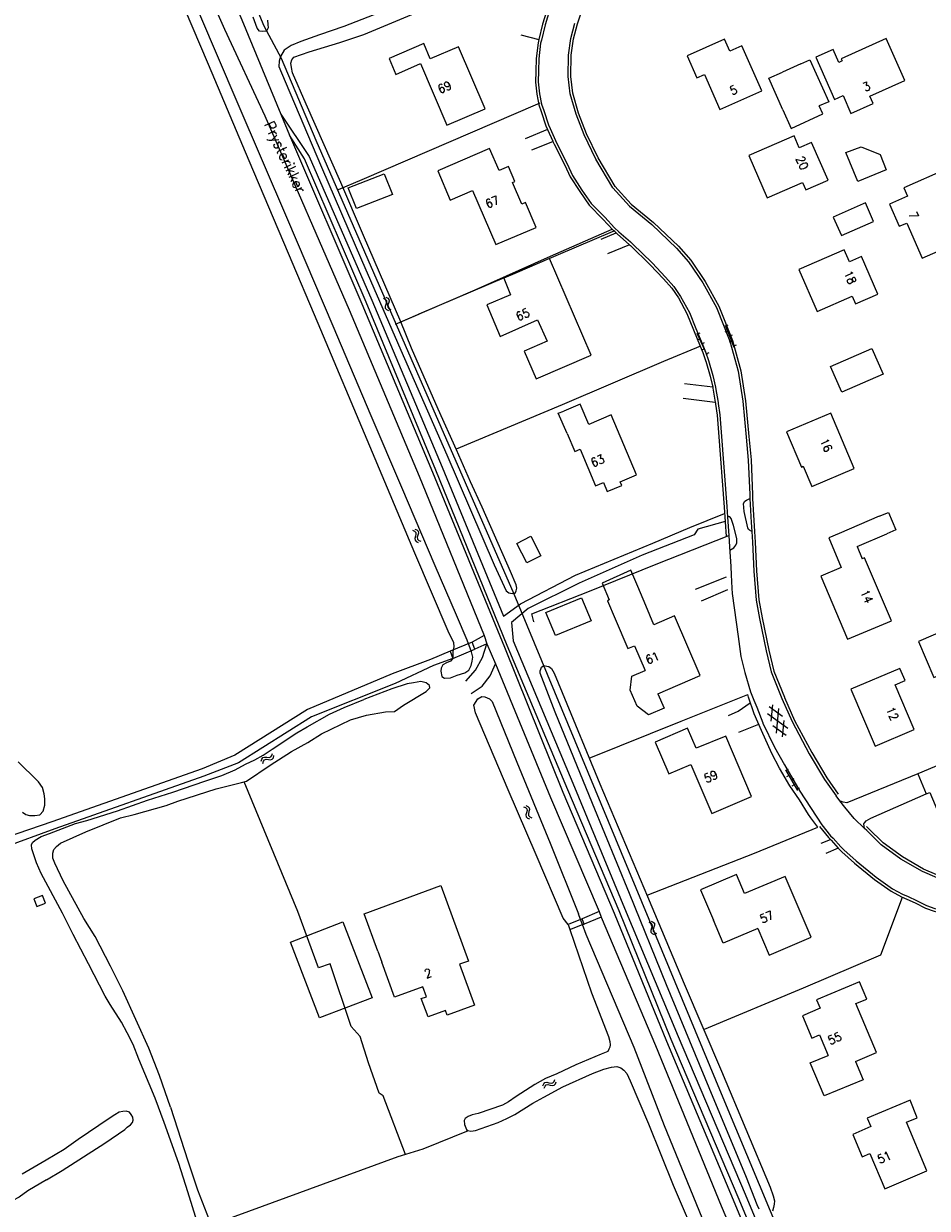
# Model space of a CAD drawing. Header units: metres. Extents: x 189705 to 199106, y 581686 to 588448.
# Tile 167 of 256: x 194500 to 194667, y 583161 to 583380. Entities that reach past the tile are written whole.
import ezdxf

# ---------------------------------------------------------------- set-up
doc = ezdxf.new("R2010")
doc.units = ezdxf.units.M
doc.layers.add('B-WA-OG-GBKN-G', color=7, linetype='Continuous', lineweight=18)
doc.styles.add('Style-STANDARD', font='STANDARD.shx')

msp = doc.modelspace()

# ---------------------------------------------------------------- linework, layer by layer
at = {"layer": 'B-WA-OG-GBKN-G'}
for p, q in [((194566.353, 583329.486), (194566.714, 583329.295)), ((194566.82, 583328.326), (194566.689, 583327.94)), ((194566.689, 583327.94), (194566.704, 583327.611)), ((194566.704, 583327.611), (194566.925, 583327.356)), ((194566.714, 583329.295), (194566.929, 583329.047)), ((194566.815, 583329.669), (194567.176, 583329.481)), ((194566.946, 583328.721), (194566.82, 583328.326)), ((194566.929, 583329.047), (194566.946, 583328.721)), ((194567.281, 583328.512), (194567.153, 583328.124)), ((194567.153, 583328.124), (194567.167, 583327.795)), ((194567.167, 583327.795), (194567.387, 583327.54)), ((194567.176, 583329.481), (194567.393, 583329.236)), ((194567.41, 583328.898), (194567.281, 583328.512)), ((194567.393, 583329.236), (194567.41, 583328.898)), ((194566.925, 583327.356), (194567.287, 583327.167)), ((194567.387, 583327.54), (194567.749, 583327.35)), ((194629.969, 583323.348), (194629.506, 583323.159)), ((194629.515, 583324.459), (194631.178, 583320.385)), ((194630.054, 583324.463), (194629.591, 583324.274)), ((194624.307, 583322.978), (194626.147, 583318.981)), ((194624.809, 583321.888), (194624.355, 583321.679)), ((194624.845, 583323.005), (194624.391, 583322.796)), ((194625.681, 583321.188), (194625.227, 583320.979)), ((194630.725, 583321.496), (194630.262, 583321.307)), ((194630.81, 583322.611), (194630.347, 583322.422)), ((194625.645, 583320.071), (194625.191, 583319.862)), ((194626.518, 583319.372), (194626.064, 583319.162)), ((194631.566, 583320.759), (194631.103, 583320.57)), ((194571.73, 583286.578), (194572.102, 583286.413)), ((194572.102, 583286.413), (194572.334, 583286.18)), ((194572.178, 583286.793), (194572.551, 583286.63)), ((194572.334, 583286.18), (194572.374, 583285.856)), ((194572.551, 583286.63), (194572.784, 583286.4)), ((194572.824, 583286.064), (194572.722, 583285.67)), ((194572.784, 583286.4), (194572.824, 583286.064)), ((194572.275, 583285.453), (194572.171, 583285.059)), ((194572.171, 583285.059), (194572.208, 583284.732)), ((194572.208, 583284.732), (194572.446, 583284.493)), ((194572.374, 583285.856), (194572.275, 583285.453)), ((194572.446, 583284.493), (194572.82, 583284.328)), ((194572.722, 583285.67), (194572.621, 583285.274)), ((194572.621, 583285.274), (194572.657, 583284.947)), ((194572.657, 583284.947), (194572.894, 583284.708)), ((194572.894, 583284.708), (194573.268, 583284.543)), ((194637.655, 583254.003), (194640.125, 583252.213)), ((194638.027, 583251.276), (194638.343, 583254.31)), ((194639.016, 583249.061), (194639.491, 583253.633)), ((194637.392, 583252.697), (194641.115, 583249.999)), ((194640.162, 583248.387), (194640.478, 583251.424)), ((194638.379, 583250.485), (194640.849, 583248.694)), ((194543.893, 583244.283), (194544.082, 583244.55)), ((194544.082, 583244.55), (194544.407, 583244.646)), ((194544.407, 583244.646), (194544.812, 583244.61)), ((194544.812, 583244.61), (194545.219, 583244.575)), ((194545.219, 583244.575), (194545.535, 583244.665)), ((194545.535, 583244.665), (194545.732, 583244.938)), ((194545.732, 583244.938), (194545.833, 583245.334)), ((194545.822, 583244.257), (194546.018, 583244.532)), ((194546.018, 583244.532), (194546.119, 583244.928)), ((194543.794, 583243.888), (194543.893, 583244.283)), ((194544.08, 583243.482), (194544.181, 583243.876)), ((194544.181, 583243.876), (194544.373, 583244.143)), ((194544.373, 583244.143), (194544.686, 583244.236)), ((194544.686, 583244.236), (194545.099, 583244.205)), ((194545.099, 583244.205), (194545.506, 583244.167)), ((194545.506, 583244.167), (194545.822, 583244.257)), ((194640.674, 583242.262), (194642.927, 583238.483)), ((194641.206, 583242.347), (194640.776, 583242.091)), ((194641.288, 583241.232), (194640.859, 583240.976)), ((194642.23, 583240.629), (194641.8, 583240.373)), ((194642.312, 583239.514), (194641.883, 583239.258)), ((194643.254, 583238.911), (194642.824, 583238.655)), ((194592.715, 583235.687), (194593.089, 583235.527)), ((194592.268, 583235.469), (194592.642, 583235.306)), ((194592.642, 583235.306), (194592.875, 583235.075)), ((194592.822, 583234.348), (194592.721, 583233.953)), ((194592.721, 583233.953), (194592.76, 583233.626)), ((194592.76, 583233.626), (194593, 583233.389)), ((194592.917, 583234.752), (194592.822, 583234.348)), ((194592.875, 583235.075), (194592.917, 583234.752)), ((194593.089, 583235.527), (194593.323, 583235.299)), ((194593.267, 583234.568), (194593.169, 583234.172)), ((194593.169, 583234.172), (194593.208, 583233.845)), ((194593.208, 583233.845), (194593.446, 583233.608)), ((194593.367, 583234.963), (194593.267, 583234.568)), ((194593.323, 583235.299), (194593.367, 583234.963)), ((194593.446, 583233.608), (194593.822, 583233.446)), ((194593, 583233.389), (194593.376, 583233.228)), ((194615.424, 583214.156), (194615.787, 583213.971)), ((194615.787, 583213.971), (194616.006, 583213.727)), ((194615.882, 583214.347), (194616.247, 583214.165)), ((194616.247, 583214.165), (194616.467, 583213.923)), ((194616.467, 583213.923), (194616.49, 583213.585)), ((194615.909, 583213.004), (194615.785, 583212.616)), ((194615.785, 583212.616), (194615.804, 583212.287)), ((194615.804, 583212.287), (194616.029, 583212.036)), ((194616.029, 583213.402), (194615.909, 583213.004)), ((194616.006, 583213.727), (194616.029, 583213.402)), ((194616.029, 583212.036), (194616.394, 583211.852)), ((194616.367, 583213.197), (194616.245, 583212.808)), ((194616.245, 583212.808), (194616.264, 583212.479)), ((194616.264, 583212.479), (194616.488, 583212.228)), ((194616.49, 583213.585), (194616.367, 583213.197)), ((194616.488, 583212.228), (194616.853, 583212.043)), ((194595.865, 583183.868), (194596.01, 583184.248)), ((194596.01, 583184.248), (194596.228, 583184.492)), ((194596.101, 583183.431), (194596.249, 583183.811)), ((194596.228, 583184.492), (194596.562, 583184.549)), ((194596.249, 583183.811), (194596.47, 583184.053)), ((194596.47, 583184.053), (194596.791, 583184.108)), ((194596.562, 583184.549), (194596.96, 583184.465)), ((194596.791, 583184.108), (194597.199, 583184.029)), ((194596.96, 583184.465), (194597.36, 583184.383)), ((194597.199, 583184.029), (194597.598, 583183.944)), ((194597.36, 583184.383), (194597.685, 583184.436)), ((194597.598, 583183.944), (194597.923, 583183.997)), ((194597.685, 583184.436), (194597.913, 583184.683)), ((194597.913, 583184.683), (194598.059, 583185.065)), ((194597.923, 583183.997), (194598.149, 583184.246)), ((194598.149, 583184.246), (194598.296, 583184.628))]:
    msp.add_line(p, q, dxfattribs=at)
at = {"layer": 'B-WA-OG-GBKN-G', "flags": 128}
for points in [[(194504.006, 583473.754), (194523.549, 583431.202), (194524.9, 583426.266), (194544.25, 583379.804), (194547.442, 583373.83), (194553.885, 583358.655), (194572.458, 583315.958), (194590.463, 583274.799), (194629.101, 583181.719), (194664.448, 583097.17)], [(194500.077, 583460.694), (194510.155, 583438.793), (194522.085, 583412.876), (194537.006, 583379.218), (194544.433, 583363.184), (194560.012, 583327.325), (194572.952, 583296.601), (194584.964, 583267.109)], [(194525.107, 583393.6), (194533.949, 583372.723), (194541.474, 583354.895), (194548.76, 583337.808), (194554.265, 583324.821), (194563.786, 583302.152), (194572.141, 583282.428), (194578.306, 583268.005), (194579.308, 583265.826), (194579.369, 583265.012), (194579.201, 583264.176), (194579.226, 583263.433), (194579.21, 583262.877), (194578.746, 583262.375), (194578.019, 583262.063), (194577.326, 583261.695), (194577.035, 583261.065), (194577, 583260.557), (194577.16, 583259.563), (194577.688, 583259.248), (194578.781, 583259.279), (194579.985, 583259.816), (194581.39, 583260.196), (194582.136, 583260.691), (194582.584, 583261.597), (194582.776, 583262.356), (194582.867, 583263.142), (194582.655, 583264.086), (194581.856, 583266.236), (194579.883, 583270.873), (194575.908, 583279.994), (194569.769, 583294.493), (194564.091, 583307.738), (194557.076, 583324.311), (194548.668, 583343.935), (194539.36, 583365.735), (194529.005, 583390.021)], [(194534.564, 583394.054), (194540.182, 583380.92), (194547.392, 583363.486)], [(194574.978, 583386.601), (194569.061, 583383.558), (194559.029, 583379.678), (194554.529, 583378.135), (194551.101, 583376.903), (194549.334, 583376.173), (194548.023, 583375.308), (194547.366, 583374.151), (194547.071, 583373.293), (194547.027, 583372.302)], [(194597.01, 583383.872), (194596.876, 583383.601), (194595.78, 583380.111), (194595.091, 583377.281)], [(194597.68, 583384.097), (194597.341, 583383.414), (194596.262, 583379.978), (194595.576, 583377.158)], [(194609.227, 583350.113), (194606.083, 583355.413), (194603.923, 583359.86), (194602.453, 583363.676), (194601.4, 583367.33), (194601.033, 583370.45), (194601.056, 583374.366), (194601.534, 583377.372), (194602.263, 583380.171), (194603.218, 583383.133)], [(194544.948, 583380.855), (194545.009, 583380.04), (194545.049, 583379.455), (194544.758, 583378.825), (194544.02, 583378.763), (194543.488, 583378.849), (194543.015, 583379.366), (194542.264, 583381.413)], [(194590.146, 583274.901), (194590.732, 583274.966), (194590.892, 583275.395), (194591.002, 583275.851), (194590.937, 583276.487), (194589.89, 583278.972), (194584.619, 583290.862), (194582.493, 583295.502), (194579.908, 583301.421), (194576.514, 583308.981), (194571.588, 583320.255), (194569.567, 583325.07), (194562.668, 583341.057), (194558.476, 583350.818), (194552.084, 583365.321), (194549.547, 583371.137), (194549.362, 583372.106), (194549.224, 583372.922), (194549.413, 583373.503), (194549.828, 583374.004), (194552.616, 583374.994), (194558.34, 583376.743), (194562.738, 583378.212), (194571.598, 583381.91)], [(194608.797, 583349.858), (194605.642, 583355.177), (194603.462, 583359.665), (194601.982, 583363.505), (194600.907, 583367.235), (194600.533, 583370.419), (194600.556, 583374.409), (194601.044, 583377.475), (194601.782, 583380.308)], [(194591.755, 583378.13), (194595.091, 583377.281)], [(194573.83, 583376.51), (194567.45, 583373.76), (194568.65, 583370.84), (194573.25, 583372.86), (194578.1, 583361.45), (194585.17, 583364.46)], [(194585.17, 583364.46), (194580.26, 583375.93), (194575.03, 583373.73), (194573.83, 583376.51)], [(194595.09, 583377.276), (194594.945, 583376.681), (194594.58, 583373.757), (194594.538, 583371.441), (194594.5, 583369.407), (194594.719, 583367.168), (194595.129, 583365.223), (194595.528, 583363.975), (194596.423, 583361.308), (194596.724, 583360.627)], [(194595.576, 583377.158), (194595.437, 583376.588), (194595.08, 583373.723), (194595.039, 583371.487), (194595.001, 583369.429), (194595.215, 583367.239), (194595.613, 583365.351), (194595.997, 583364.15), (194596.889, 583361.49), (194597.187, 583360.818)], [(194595.091, 583377.281), (194595.09, 583377.276)], [(194632.63, 583376.12), (194630.41, 583375.12), (194629.4, 583377.36), (194622.52, 583374.28), (194624.33, 583370.19), (194625.72, 583370.8), (194628.59, 583364.33), (194636.34, 583367.78), (194632.63, 583376.12)], [(194659.3, 583377.45), (194650.97, 583373.71), (194651.15, 583373.32), (194650.56, 583373.05), (194649.48, 583375.46), (194646.29, 583374.04), (194649.77, 583366.21), (194651.35, 583366.91), (194652.8, 583363.6), (194656.9, 583365.45), (194656.29, 583366.82), (194662.75, 583369.71), (194659.3, 583377.45)], [(194547.027, 583372.302), (194548.222, 583369.535), (194554.945, 583353.654), (194562.331, 583336.539), (194569.598, 583319.834), (194578.088, 583300.539), (194586.863, 583280.172), (194589.062, 583275.353), (194589.563, 583274.988), (194590.146, 583274.901)], [(194643.53, 583372.79), (194640.15, 583371.27)], [(194643.53, 583372.79), (194645.18, 583373.511), (194648.704, 583365.787), (194646.942, 583365.036)], [(194640.21, 583364.28), (194637.62, 583370.137), (194640.15, 583371.27)], [(194562.42, 583351.41), (194594.89, 583365.4), (194595.33, 583365.59)], [(194640.21, 583364.28), (194641.72, 583360.86), (194647.6, 583363.54), (194646.942, 583365.036)], [(194547.392, 583363.486), (194552.648, 583355.664), (194564.209, 583329.101), (194577.206, 583298.213), (194588.583, 583270.715), (194591.701, 583272.953), (194601.887, 583278.254), (194616.145, 583284.187), (194623.004, 583287.102), (194629.432, 583289.657)], [(194547.392, 583363.486), (194548.984, 583359.622)], [(194596.724, 583360.627), (194592.598, 583358.927)], [(194596.724, 583360.627), (194597.679, 583358.471)], [(194597.187, 583360.818), (194598.154, 583358.634)], [(194664.895, 583081.713), (194663.475, 583088.771), (194660.018, 583097.124), (194647.441, 583126.363), (194631.957, 583163.31), (194619.588, 583192.476), (194609.948, 583216.249), (194600.454, 583238.572), (194589.25, 583265.276), (194576.068, 583297.676), (194563.199, 583328.738), (194551.769, 583355.197), (194548.984, 583359.622)], [(194548.984, 583359.622), (194562.349, 583328.404), (194575.434, 583297.303), (194588.777, 583264.976), (194599.537, 583238.16), (194609.031, 583215.81), (194618.684, 583192.144), (194631.015, 583162.813), (194646.34, 583125.894), (194658.751, 583096.399), (194662.147, 583088.275), (194664.895, 583081.713)], [(194593.806, 583356.896), (194597.689, 583358.448)], [(194597.679, 583358.471), (194597.689, 583358.448)], [(194597.689, 583358.448), (194597.907, 583357.956), (194599.902, 583354.042), (194600.905, 583351.913), (194602.654, 583349.181), (194604.393, 583346.64), (194606.916, 583344.099), (194608.748, 583342.095), (194609.402, 583341.523)], [(194598.154, 583358.634), (194598.353, 583358.184), (194600.34, 583354.284), (194601.343, 583352.156), (194603.072, 583349.456), (194604.78, 583346.959), (194607.275, 583344.447), (194609.094, 583342.457), (194609.917, 583341.738)], [(194633.92, 583355.81), (194637.31, 583347.99), (194643.84, 583350.86), (194644.45, 583349.47), (194648.58, 583351.29), (194645.53, 583358.22), (194643.24, 583357.24), (194642.28, 583359.49), (194633.92, 583355.81)], [(194585.97, 583357.13), (194576.4, 583353.01), (194578.68, 583347.6), (194582.82, 583349.39), (194587.16, 583339.37), (194594.62, 583342.54)], [(194594.62, 583342.54), (194592.66, 583347.14), (194591.94, 583346.85), (194590.22, 583350.84), (194590.69, 583351.01), (194589.48, 583353.83), (194587.74, 583353.07), (194585.97, 583357.13)], [(194654.046, 583351.004), (194651.868, 583356.37), (194654.669, 583357.451), (194658.202, 583356.004), (194659.3, 583353.184), (194654.046, 583351.004)], [(194561.383, 583346.041), (194559.881, 583349.855), (194566.516, 583352.468), (194568.018, 583348.653), (194561.383, 583346.041)], [(194670.43, 583353.3), (194662.56, 583349.86), (194663.23, 583348.3), (194659.94, 583346.87), (194661.73, 583342.76), (194663.12, 583343.36), (194665.95, 583336.84), (194673.73, 583340.24), (194670.1, 583348.63), (194669.69, 583348.45), (194669.43, 583349.06), (194671.82, 583350.09), (194670.43, 583353.3)], [(194558.073, 583349.536), (194562.42, 583351.41)], [(194608.797, 583349.858), (194611.835, 583346.472), (194615.991, 583343.091), (194620.537, 583338.737), (194622.777, 583336.205), (194625.425, 583332.318), (194627.934, 583327.773), (194630.411, 583321.5), (194631.961, 583315.957), (194632.826, 583310.451), (194633.441, 583303.806), (194633.821, 583299.555), (194634.085, 583293.171), (194634.123, 583292.428)], [(194609.169, 583350.192), (194612.179, 583346.837), (194616.319, 583343.469), (194620.893, 583339.089), (194623.172, 583336.513), (194625.853, 583332.577), (194628.388, 583327.985), (194630.887, 583321.655), (194632.45, 583316.065), (194633.323, 583310.51), (194633.936, 583303.88), (194634.321, 583299.577), (194634.588, 583293.116), (194634.622, 583292.454)], [(194656.97, 583343.65), (194655.49, 583347.08), (194655.06, 583346.9), (194649.54, 583344.47), (194651.03, 583341.05), (194656.97, 583343.65)], [(194569.567, 583325.07), (194583.346, 583331.015), (194597.284, 583337.237), (194608.631, 583342.224)], [(194609.12, 583341.89), (194608.66, 583341.7), (194572.93, 583326.54)], [(194606.618, 583340.363), (194609.402, 583341.523)], [(194609.402, 583341.523), (194609.588, 583341.361)], [(194609.588, 583341.361), (194611.881, 583339.33)], [(194609.917, 583341.738), (194612.07, 583339.86), (194612.396, 583339.542)], [(194611.881, 583339.33), (194607.779, 583337.643)], [(194611.881, 583339.33), (194612.047, 583339.184)], [(194612.047, 583339.184), (194615.693, 583335.639), (194618.165, 583333.022), (194619.655, 583331.348), (194620.889, 583329.511), (194622.485, 583326.631), (194623.717, 583323.596), (194624.951, 583320.625), (194625.434, 583319.403), (194625.985, 583317.779)], [(194612.396, 583339.542), (194616.04, 583335.999), (194618.532, 583333.361), (194620.051, 583331.655), (194621.313, 583329.777), (194622.936, 583326.849), (194624.152, 583323.853), (194625.418, 583320.805), (194625.903, 583319.576), (194626.458, 583317.94)], [(194589.838, 583330.099), (194585.46, 583328.21), (194587.98, 583322.37), (194594.86, 583325.47), (194596.62, 583321.55), (194592.39, 583319.65), (194594.58, 583314.56), (194604.78, 583318.93), (194597.08, 583336.79), (194591.1, 583334.21)], [(194643.14, 583334.75), (194646.55, 583326.98), (194653.04, 583329.81), (194653.64, 583328.44), (194657.75, 583330.24), (194654.74, 583337.17), (194652.51, 583336.18), (194651.53, 583338.39), (194643.14, 583334.75)], [(194591.1, 583334.21), (194588.598, 583333.151), (194589.838, 583330.099)], [(194568.576, 583324.693), (194572.93, 583326.54)], [(194624.96, 583320.574), (194618.145, 583317.738), (194599.424, 583309.775), (194579.84, 583301.572)], [(194651.113, 583312.089), (194649.04, 583316.825), (194656.689, 583320.173), (194658.762, 583315.437), (194651.113, 583312.089)], [(194625.978, 583317.799), (194626.79, 583315.044), (194627.262, 583312.997)], [(194626.458, 583317.94), (194627.271, 583315.18), (194627.766, 583313.036), (194627.782, 583312.935)], [(194627.262, 583312.997), (194622.008, 583313.625)], [(194627.262, 583312.997), (194627.274, 583312.946), (194627.288, 583312.857)], [(194627.288, 583312.857), (194627.72, 583310.227)], [(194627.782, 583312.935), (194628.238, 583310.163)], [(194621.807, 583310.961), (194627.72, 583310.227)], [(194627.72, 583310.227), (194627.745, 583310.081)], [(194627.745, 583310.081), (194627.774, 583309.906), (194628.037, 583307.837), (194628.333, 583304.652), (194629.355, 583290.87), (194629.704, 583285.395)], [(194628.238, 583310.163), (194628.269, 583309.977), (194628.535, 583307.888), (194628.833, 583304.68), (194629.852, 583290.937), (194629.977, 583288.974)], [(194600.32, 583304.44), (194598.703, 583308.195), (194599.69, 583308.61)], [(194600.32, 583304.44), (194601.75, 583301.12), (194602.73, 583301.54), (194605.59, 583294.8), (194607.04, 583295.42), (194607.76, 583293.72), (194610.43, 583294.84), (194610.14, 583295.55), (194613.17, 583296.84), (194608.48, 583307.9), (194604.34, 583306.13), (194602.76, 583309.9), (194599.69, 583308.61)], [(194653.41, 583297.96), (194649.05, 583308.24), (194640.89, 583304.77), (194643.66, 583298.26), (194643.98, 583298.39), (194645.58, 583294.63), (194653.41, 583297.96)], [(194634.467, 583286.332), (194634.041, 583286.59), (194633.84, 583286.695), (194633.719, 583287.028), (194633.087, 583290.013), (194632.912, 583291.516), (194633.173, 583291.943), (194633.482, 583292.14), (194634.123, 583292.428)], [(194634.123, 583292.428), (194634.347, 583288.007), (194634.467, 583286.332)], [(194634.62, 583292.412), (194634.622, 583292.454), (194634.966, 583286.368)], [(194630.39, 583282.871), (194631.161, 583283.339), (194631.525, 583283.815), (194631.711, 583284.244), (194631.7, 583285.032), (194631.084, 583287.458), (194630.65, 583288.737), (194630.427, 583289.071), (194630.225, 583289.1), (194629.977, 583288.974)], [(194629.977, 583288.974), (194630.194, 583285.59)], [(194658.04, 583289.16), (194650.63, 583285.97)], [(194658.04, 583289.16), (194659.723, 583289.885), (194661.114, 583286.663), (194659.41, 583285.93)], [(194629.527, 583288.166), (194624.464, 583286.762), (194623.826, 583285.697), (194614.188, 583281.96), (194602.564, 583276.808), (194593.106, 583272.128), (194590.069, 583269.551), (194590.362, 583266.105), (194601.69, 583239.112), (194610.965, 583216.696), (194620.842, 583193.014), (194633.254, 583163.87), (194648.625, 583126.782), (194661.216, 583097.737), (194664.656, 583089.241), (194665.693, 583081.999)], [(194634.467, 583286.332), (194634.61, 583284.343), (194634.817, 583279.027), (194635.278, 583273.631), (194635.903, 583270.29), (194637.114, 583264.295), (194638.034, 583260.389), (194640.028, 583255.498), (194641.932, 583251.219), (194645.101, 583245.264), (194647.911, 583240.51), (194650.041, 583237.497)], [(194634.966, 583286.368), (194635.11, 583284.369), (194635.317, 583279.047), (194635.774, 583273.696), (194636.389, 583270.41), (194637.599, 583264.417), (194638.513, 583260.54), (194640.488, 583255.693), (194640.512, 583255.639)], [(194593.634, 583285.473), (194595.485, 583281.866), (194592.901, 583280.54), (194591.05, 583284.148), (194593.634, 583285.473)], [(194594.223, 583269.679), (194594.192, 583269.667), (194593.812, 583271.122), (194604.435, 583275.322), (194616.799, 583280.277), (194630.194, 583285.59)], [(194630.194, 583285.59), (194630.326, 583283.533), (194630.59, 583279.894), (194630.665, 583278.328)], [(194650.63, 583285.97), (194648.702, 583285.164), (194651.011, 583279.669)], [(194653.938, 583283.575), (194659.41, 583285.93)], [(194653.938, 583283.575), (194654.875, 583281.311)], [(194651.011, 583279.669), (194647.25, 583278.07), (194652.18, 583266.46), (194660.28, 583269.86), (194655.32, 583281.5), (194654.875, 583281.311)], [(194613.377, 583276.203), (194612.127, 583279.186), (194606.777, 583276.814), (194608.127, 583273.696)], [(194624.058, 583275.669), (194629.806, 583277.986)], [(194630.665, 583278.328), (194630.783, 583275.87)], [(194614.86, 583272.66), (194613.377, 583276.203)], [(194630, 583275.543), (194625.085, 583273.49)], [(194630.783, 583275.87), (194630.829, 583274.908), (194631.928, 583266.907), (194632.419, 583263.213), (194633.179, 583260.302), (194634.232, 583256.724), (194634.856, 583255.155)], [(194598.174, 583267.117), (194596.37, 583271.36), (194603.01, 583274.108), (194604.769, 583269.825), (194598.174, 583267.117)], [(194608.127, 583273.696), (194607.772, 583273.526), (194609.19, 583270.22)], [(194617.125, 583256.367), (194624.93, 583259.74), (194620.19, 583270.74), (194616.35, 583269.1), (194614.86, 583272.66)], [(194609.19, 583270.22), (194611.54, 583264.74), (194612.79, 583265.2), (194614.75, 583260.639)], [(194584.964, 583267.109), (194582.793, 583265.897)], [(194584.964, 583267.109), (194585.487, 583265.564)], [(194670.398, 583267.836), (194670.26, 583268.16), (194665.3, 583266.01), (194668.13, 583259.36), (194673.1, 583261.51), (194672.442, 583263.051)], [(194578.699, 583264.243), (194575.061, 583262.704), (194567.983, 583260.055), (194552.307, 583253.421), (194538.916, 583245.004), (194532.887, 583242.451), (194505.092, 583232.672), (194496.608, 583229.79)], [(194582.793, 583265.897), (194578.699, 583264.243)], [(194578.699, 583264.243), (194579.21, 583262.877)], [(194579.21, 583262.877), (194583.297, 583264.614)], [(194581.626, 583258.68), (194583.361, 583260.704), (194584.665, 583263.029), (194585.487, 583265.564)], [(194583.297, 583264.614), (194582.793, 583265.897)], [(194585.487, 583265.564), (194583.297, 583264.614)], [(194585.487, 583265.564), (194587.086, 583261.875)], [(194579.21, 583262.877), (194575.626, 583261.563), (194568.56, 583258.234), (194553.053, 583252.11), (194539.57, 583243.612), (194533.195, 583241.095), (194505.613, 583231.414), (194496.205, 583227.931)], [(194582.612, 583256.377), (194584.596, 583257.769), (194586.126, 583259.649), (194587.086, 583261.875)], [(194587.086, 583261.875), (194597.264, 583237.15), (194606.257, 583216.122)], [(194635.836, 583161.11), (194635.47, 583161.905), (194633.478, 583166.923), (194626.616, 583183.519), (194618.73, 583202.523), (194611.849, 583219.45), (194605.013, 583236.097), (194598.104, 583252.922), (194595.339, 583260.14), (194595.373, 583260.572), (194595.454, 583260.875), (194595.614, 583261.279), (194596.027, 583261.602), (194596.558, 583261.465), (194596.938, 583261.381), (194597.414, 583261.017), (194597.957, 583260.143), (194599.416, 583256.558)], [(194617.125, 583256.367), (194618.279, 583253.708), (194615.383, 583252.452), (194613.262, 583254.09), (194611.991, 583257.019), (194612.314, 583259.582), (194614.75, 583260.639)], [(194662.81, 583258.81), (194661.86, 583261.05), (194652.78, 583257.21), (194657.29, 583246.68), (194664.48, 583249.74), (194660.96, 583258.02), (194662.81, 583258.81)], [(194527.016, 583179.956), (194526.027, 583182.795), (194524.989, 583185.788), (194522.998, 583190.857), (194518.211, 583201.442), (194515.931, 583205.983), (194513.084, 583211.474), (194510.984, 583214.792), (194507.173, 583221.75), (194505.607, 583225.058), (194505.242, 583225.954), (194505.26, 583226.919), (194505.45, 583227.577), (194505.943, 583228.127), (194506.665, 583228.723), (194511.379, 583230.821), (194517.78, 583233.422), (194520.281, 583234.036), (194526.207, 583235.73), (194528.357, 583236.529), (194535.462, 583238.786), (194540.159, 583239.944), (194541.053, 583240.207), (194545.427, 583243.176), (194549.361, 583245.669), (194552.416, 583247.366), (194554.935, 583248.946), (194560.293, 583251.515), (194563.256, 583252.375), (194566.749, 583253.022), (194568.427, 583253.067), (194570.05, 583254.256), (194574.263, 583256.745), (194574.962, 583257.469), (194574.868, 583257.903), (194574.267, 583258.397), (194573.306, 583258.618), (194571.929, 583258.39), (194570.782, 583258.182), (194567.945, 583257.269), (194562.776, 583255.306)], [(194599.568, 583214.9), (194594.598, 583226.582), (194589.456, 583238.571), (194583.415, 583252.814), (194583.11, 583254.243), (194583.793, 583255.424), (194584.588, 583255.842), (194585.146, 583255.781), (194585.978, 583255.435), (194586.477, 583254.917), (194591.024, 583243.727)], [(194599.416, 583256.558), (194606.35, 583239.731), (194615.217, 583218.854), (194621.962, 583202.768), (194628.883, 583186.603), (194637.867, 583165.139), (194638.448, 583163.578), (194638.659, 583162.634), (194638.597, 583162), (194638.51, 583161.417), (194638.294, 583160.734)], [(194604.415, 583244.427), (194621.427, 583251.295), (194633.721, 583256.221)], [(194615.107, 583219.114), (194634.956, 583226.899), (194646.683, 583231.714), (194645.393, 583233.441), (194644.972, 583234.033), (194643.268, 583236.733), (194641.512, 583239.358), (194639.614, 583242.595), (194638.19, 583245.316), (194636.261, 583249.57), (194634.92, 583252.67), (194633.883, 583255.739), (194633.721, 583256.221)], [(194640.512, 583255.639), (194642.386, 583251.429), (194645.55, 583245.486), (194648.331, 583240.783), (194650.449, 583237.786)], [(194531.964, 583158.719), (194530.185, 583164.267), (194528.529, 583169.559), (194525.82, 583177.081), (194524.149, 583181.585), (194521.131, 583188.833), (194520.088, 583191.521), (194518.984, 583193.702), (194517.953, 583195.678), (194515.852, 583198.894), (194514.94, 583200.461), (194511.848, 583206.415), (194509.025, 583211.88), (194507.038, 583215.78), (194503.082, 583223.148), (194502.254, 583225.12), (194501.361, 583227.678), (194501.323, 583228.416), (194501.509, 583228.844), (194501.974, 583229.268), (194503.08, 583229.959), (194504.666, 583230.539), (194509.451, 583232.356), (194511.519, 583232.903), (194517.194, 583234.729), (194522.743, 583236.659), (194527.421, 583238.148), (194533.379, 583240.197), (194536.473, 583241.258), (194538.931, 583242.28), (194540.856, 583243.311), (194542.598, 583244.118), (194544.114, 583245.03), (194545.812, 583246.142), (194550.39, 583249.157), (194552.29, 583250.215), (194556.424, 583252.553), (194559.14, 583253.824), (194562.776, 583255.306)], [(194630.162, 583252.327), (194631.955, 583253.107), (194634.182, 583254.679)], [(194634.856, 583255.155), (194635.373, 583253.857), (194636.493, 583250.967)], [(194636.493, 583250.967), (194636.514, 583250.913), (194638.644, 583246.502), (194640.515, 583243.214), (194643.374, 583238.358), (194647.402, 583232.132), (194649.042, 583230.12), (194649.488, 583229.633)], [(194634.4, 583237.36), (194629.68, 583248.54), (194624.2, 583246.32), (194622.6, 583249.99), (194616.6, 583247.42), (194619.12, 583241.54), (194623.2, 583243.25), (194627.05, 583234.24), (194634.4, 583237.36)], [(194635.683, 583250.651), (194632.01, 583249.217)], [(194678.642, 583234.508), (194674.08, 583245.3), (194665.16, 583241.57), (194666.72, 583237.85), (194667.37, 583238.12), (194670.46, 583230.78), (194675.797, 583233.051)], [(194499.655, 583234.444), (194500.232, 583234.027), (194500.914, 583233.836), (194501.957, 583233.868), (194502.848, 583233.978), (194503.496, 583234.678), (194503.771, 583235.791), (194503.791, 583236.909), (194503.681, 583237.851), (194503.372, 583239.001), (194502.604, 583240.057), (194501.256, 583241.404), (194500.033, 583242.621), (194498.86, 583243.786)], [(194591.024, 583243.727), (194597.204, 583228.719), (194602.429, 583215.686)], [(194570.457, 583171.179), (194566.34, 583182.062), (194565.585, 583182.557), (194563.618, 583188.129), (194562.045, 583193.009), (194560.424, 583194.865), (194556.52, 583206.449), (194554.397, 583205.701), (194550.573, 583216.09), (194540.598, 583240.073)], [(194665.16, 583241.57), (194652.025, 583236.215), (194651.366, 583236.303), (194650.763, 583236.55)], [(194655.298, 583231.474), (194655.206, 583232.293), (194655.363, 583232.569), (194655.597, 583232.87), (194656.446, 583233.388), (194666.72, 583237.85)], [(194650.763, 583236.55), (194650.041, 583237.497)], [(194655.298, 583231.474), (194653.42, 583233.317), (194651.654, 583235.383), (194650.763, 583236.55)], [(194647, 583231.833), (194648.673, 583229.783), (194648.993, 583229.432)], [(194671.443, 583221.19), (194665.997, 583223.502), (194662.024, 583225.787), (194658.413, 583228.421), (194655.717, 583231.063), (194655.298, 583231.474)], [(194671.58, 583221.675), (194666.216, 583223.952), (194662.303, 583226.203), (194658.738, 583228.802), (194656.067, 583231.42), (194655.648, 583231.831)], [(194647.315, 583228.754), (194648.993, 583229.432)], [(194648.993, 583229.432), (194649.119, 583229.296)], [(194649.119, 583229.296), (194650.453, 583227.839)], [(194649.488, 583229.633), (194650.936, 583228.052)], [(194650.453, 583227.839), (194648.169, 583226.832)], [(194650.453, 583227.839), (194650.568, 583227.714)], [(194650.568, 583227.714), (194651.11, 583227.124), (194653.476, 583225.063), (194657.162, 583222.043), (194660.239, 583219.873), (194662.122, 583218.848), (194663.157, 583218.386), (194664.675, 583217.691), (194666.575, 583216.749), (194668.169, 583216.167), (194670.269, 583215.691), (194672.15, 583215.144), (194673.729, 583214.93), (194675.594, 583214.77), (194678.052, 583214.416), (194680.684, 583214.419), (194682.557, 583214.511), (194683.431, 583214.48)], [(194650.936, 583228.052), (194651.459, 583227.483), (194653.785, 583225.457), (194657.465, 583222.441), (194660.5, 583220.3), (194662.337, 583219.3), (194663.345, 583218.85), (194664.908, 583218.134), (194666.771, 583217.21), (194668.311, 583216.648), (194670.386, 583216.177), (194672.257, 583215.634), (194673.777, 583215.428), (194675.655, 583215.266), (194678.088, 583214.916), (194680.68, 583214.919), (194682.562, 583215.011), (194683.448, 583214.98)], [(194635.556, 583212.991), (194637.65, 583208.05), (194645.44, 583211.37), (194640.66, 583222.6), (194633.14, 583219.41), (194631.65, 583222.93), (194624.99, 583220.1), (194627.38, 583214.52)], [(194565.314, 583208.801), (194562.789, 583215.703), (194576.98, 583220.895), (194582.08, 583206.955), (194580.458, 583206.362), (194583.219, 583198.814), (194578.146, 583196.958), (194577.838, 583197.801), (194574.614, 583196.621), (194573.376, 583200.005), (194574.333, 583200.355), (194573.662, 583202.189), (194568.431, 583200.275), (194566.075, 583206.716)], [(194501.746, 583218.442), (194502.319, 583217.029), (194503.902, 583217.671), (194503.328, 583219.084), (194501.746, 583218.442)], [(194625.721, 583194.337), (194644.03, 583202.028), (194658.346, 583208.116), (194662.358, 583218.731)], [(194606.257, 583216.122), (194603.12, 583214.768)], [(194606.257, 583216.122), (194606.628, 583215.077)], [(194558.888, 583214.183), (194564.281, 583200.166), (194554.574, 583196.431), (194549.18, 583210.447), (194558.888, 583214.183)], [(194600.504, 583213.693), (194599.568, 583214.9)], [(194603.12, 583214.768), (194602.819, 583214.644), (194600.504, 583213.693), (194600.835, 583212.773), (194603.182, 583213.675), (194603.49, 583213.794), (194603.12, 583214.768)], [(194602.819, 583214.644), (194602.429, 583215.686)], [(194603.182, 583213.675), (194602.819, 583214.644)], [(194606.628, 583215.077), (194603.49, 583213.794)], [(194606.628, 583215.077), (194616.645, 583191.36), (194628.788, 583161.7), (194644.253, 583125.223), (194656.787, 583095.324), (194659.983, 583087.633), (194662.975, 583080.781)], [(194635.556, 583212.991), (194629.18, 583210.283), (194627.38, 583214.52)], [(194600.835, 583212.773), (194604.83, 583201.079)], [(194603.858, 583211.873), (194603.182, 583213.675)], [(194628.523, 583151.69), (194618.33, 583176.506), (194612.726, 583190.995), (194603.858, 583211.873)], [(194565.314, 583208.801), (194566.075, 583206.716)], [(194653.632, 583188.377), (194657.55, 583190.03), (194653.72, 583199.08), (194655.74, 583199.93), (194654.37, 583203.12), (194646.46, 583199.77), (194647.12, 583198.22), (194643.82, 583196.82), (194645.59, 583192.7), (194646.97, 583193.29), (194648.579, 583189.499)], [(194604.83, 583201.079), (194607.985, 583192.989), (194608.197, 583192.096), (194608.261, 583191.434), (194608.228, 583191.002), (194608.044, 583190.65), (194607.884, 583190.246), (194606.604, 583189.736), (194601.969, 583187.764), (194598.407, 583186.127), (194596.332, 583185.225), (194594.381, 583184.143), (194590.935, 583181.92), (194589.519, 583180.93), (194588.39, 583180.341), (194583.865, 583178.798), (194582.767, 583178.514), (194582.024, 583178.223), (194581.509, 583177.851), (194581.3, 583177.499), (194581.337, 583176.761), (194581.701, 583175.814), (194581.951, 583175.606)], [(194653.632, 583188.377), (194655.031, 583185.017), (194647.824, 583182.015), (194645.279, 583188.125), (194648.579, 583189.499)], [(194581.951, 583175.606), (194582.509, 583175.52), (194583.4, 583175.656), (194587.569, 583177.103), (194589.158, 583177.861), (194590.671, 583178.596), (194594.013, 583180.694), (194596.015, 583181.775), (194599.557, 583183.717), (194605.039, 583186.157), (194607.113, 583186.982), (194608.517, 583187.337), (194609.535, 583187.445), (194610.242, 583187.204), (194610.82, 583186.812), (194611.367, 583186.166), (194611.977, 583184.782), (194615.39, 583176.891), (194619.959, 583165.548), (194624.808, 583154.174)], [(194665.06, 583177.99), (194663.72, 583181.23), (194655.78, 583177.93), (194656.46, 583176.37), (194653.15, 583174.92), (194654.9, 583170.78), (194656.29, 583171.37), (194659.06, 583164.83), (194666.85, 583168.16), (194663.05, 583177.14), (194665.06, 583177.99)], [(194504.053, 583166.506), (194506.981, 583168.231), (194514.849, 583173.269), (194518.581, 583175.843), (194519.02, 583176.241), (194519.612, 583176.662), (194519.976, 583177.088), (194520.112, 583177.568), (194520.045, 583178.103), (194519.75, 583178.617), (194519.427, 583179.029), (194518.795, 583179.219), (194518.184, 583179.129), (194517.546, 583178.988), (194516.724, 583178.52), (194515.695, 583177.828), (194509.907, 583173.971), (194507.358, 583172.138), (194504.018, 583170.141), (194499.6, 583167.529)], [(194527.016, 583179.956), (194530.189, 583170.011), (194531.971, 583164.666), (194534.594, 583158.01), (194538.061, 583148.923), (194544.808, 583131.567), (194552.509, 583112.21), (194559.859, 583093.089), (194567.772, 583072.814), (194575.516, 583053.05), (194578.718, 583044.756), (194583.739, 583033.305)], [(194582.016, 583175.596), (194573.681, 583172.176), (194570.457, 583171.179)], [(194570.457, 583171.179), (194569.03, 583170.738), (194534.551, 583158.119)], [(194504.053, 583166.506), (194500.661, 583164.46), (194499.014, 583163.296), (194497.834, 583162.708), (194496.322, 583162.024), (194494.785, 583161.316), (194493.069, 583160.585)]]:
    msp.add_lwpolyline(points, dxfattribs=at)

# ---------------------------------------------------------------- texts
at = {"layer": 'B-WA-OG-GBKN-G', "style": 'Style-STANDARD'}
for s, height, rotation, p in [('69', 1.6, 23.69497, (194576.843, 583367.225)), ('3', 1.6, 23.69497, (194655.42, 583367.595)), ('5', 1.6, 23.69497, (194630.836, 583366.934)), ('Prysterikker', 2, 295.20722, (194544.253, 583361.575)), ('20', 1.6, 294.07884, (194642.54, 583355.28)), ('67', 1.6, 23.69497, (194585.654, 583346.018)), ('7', 1.6, 294.07884, (194663.392, 583345.006)), ('18', 1.6, 294.07884, (194651.428, 583334.122)), ('65', 1.6, 23.69497, (194591.295, 583325.2)), ('16', 1.6, 294.07884, (194646.998, 583303.123)), ('63', 1.6, 23.69497, (194605.132, 583298.182)), ('14', 1.6, 293.07822, (194654.483, 583275.174)), ('61', 1.6, 23.69497, (194615.265, 583261.753)), ('12', 1.6, 294.07884, (194659.202, 583253.49)), ('59', 1.6, 23.69497, (194626.07, 583239.823)), ('57', 1.6, 23.69497, (194636.395, 583213.861)), ('2', 1.6, 18.00007, (194574.259, 583203.756)), ('55', 1.6, 23.69497, (194648.969, 583191.415)), ('51', 1.6, 23.69497, (194658.121, 583169.439))]:
    msp.add_text(s, height=height, rotation=rotation, dxfattribs=at).set_placement(p)

doc.saveas('drawing.dxf')
